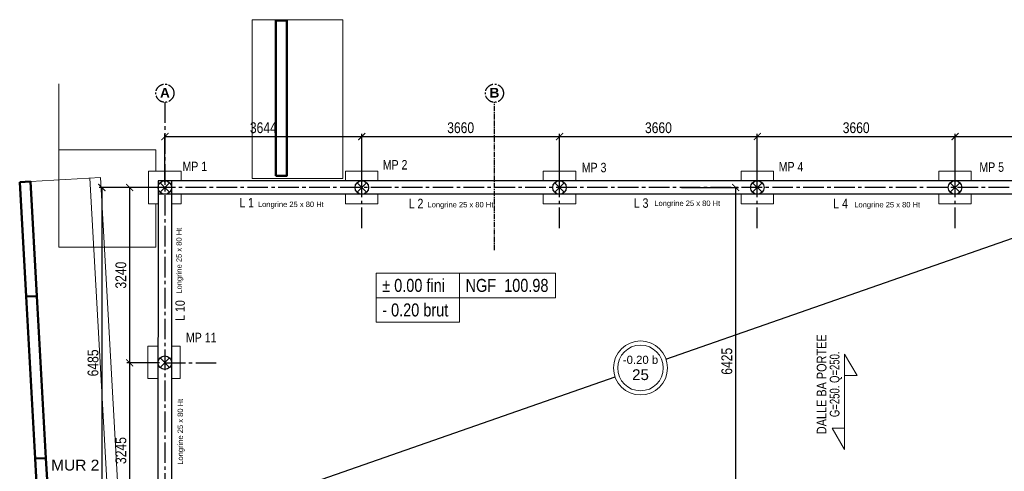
# Model space of a CAD drawing. Header units: millimetres. Extents: x -4807 to 7560, y 2608 to 7725.
# Tile 11 of 13: x 1310 to 3132, y 3954 to 4789. Entities that reach past the tile are written whole.
import ezdxf
from ezdxf.enums import TextEntityAlignment as Align

# ---------------------------------------------------------------- set-up
doc = ezdxf.new("R2010")
doc.units = ezdxf.units.MM
doc.linetypes.add('AXES2', pattern=[28.575, 19.05, -3.175, 3.175, -3.175])
for name, color, linetype in [('Axes', 7, 'AXES2'), ('Cotation 1-50', 7, 'Continuous'), ('TETES DE PIEUX', 7, 'Continuous'), ('Textes', 7, 'Continuous')]:
    doc.layers.add(name, color=color, linetype=linetype)
for name, color, linetype, lineweight in [('Fondations', 7, 'Continuous', 13), ('LONGRINES', 7, 'Continuous', 30), ('MASSIFS', 7, 'Continuous', 20), ('Murs', 7, 'Continuous', 50), ('Réservation', 7, 'Continuous', 15)]:
    doc.layers.add(name, color=color, linetype=linetype, lineweight=lineweight)
doc.styles.add('ARIAL', font='arial.ttf', dxfattribs={"width": 0.8})
doc.styles.add('Cotation', font='arial.ttf', dxfattribs={"width": 0.8})
doc.styles.get("Standard").update_dxf_attribs({"font": 'arial.ttf'})
doc.styles.add('STYLE_GENERE_1', font='swissc.ttf', dxfattribs={"width": 1.25})
doc.styles.add('STYLE_GENERE_6', font='arialbd.ttf')
doc.dimstyles.new('modifs', dxfattribs={"dimtxt": 20, "dimasz": 13, "dimexe": 5, "dimexo": 10, "dimgap": 6, "dimtad": 1, "dimtoh": 1, "dimdec": 0, "dimlfac": 10, "dimdsep": 46, "dimtxsty": 'Cotation', "dimblk": 'ARCHTICK', "dimcen": -20, "dimclrd": 256, "dimclre": 256, "dimclrt": 256, "dimadec": 0, "dimazin": 2, "dimtfac": 1, "dimtdec": 0, "dimtofl": 0, "dimtmove": 0, "dimatfit": 3, "dimldrblk": 'ARCHTICK', "dimfxl": 100, "dimfxlon": 1, "dimtolj": 1, "dimtzin": 0, "dimlwd": -1, "dimlwe": -1, "dimarcsym": 0})

# ---------------------------------------------------------------- blocks, each defined once
blk = doc.blocks.new('_ArchTick')
at = {"color": 0, "linetype": 'ByBlock', "const_width": 0.15}
blk.add_lwpolyline([(-0.5, -0.5), (0.5, 0.5)], dxfattribs=at)
blk = doc.blocks.new('*D19')
at = {"layer": 'Cotation 1-50', "transparency": 16777216}
for p, q in [((1578.6, 4489), (1578.6, 4578.2)), ((1943, 4489), (1943, 4578.2)), ((1578.6, 4573.2), (1943, 4573.2))]:
    blk.add_line(p, q, dxfattribs=at)
at = {"layer": 'Defpoints', "color": 0, "transparency": 16777216}
for p in [(1943, 4573.2), (1578.6, 4479), (1943, 4479)]:
    blk.add_point(p, dxfattribs=at)
at = {"layer": 'Cotation 1-50', "transparency": 16777216, "xscale": 13, "yscale": 13, "zscale": 13, "rotation": 180}
blk.add_blockref('_ArchTick', (1578.6, 4573.2), dxfattribs=at)
at = {"layer": 'Cotation 1-50', "transparency": 16777216, "xscale": 13, "yscale": 13, "zscale": 13}
blk.add_blockref('_ArchTick', (1943, 4573.2), dxfattribs=at)
at = {"layer": 'Cotation 1-50', "transparency": 16777216, "insert": (1760.8, 4589.4), "char_height": 20, "attachment_point": 5, "style": 'Cotation'}
blk.add_mtext('\\A1;3644', dxfattribs=at)
blk = doc.blocks.new('*D20')
at = {"layer": 'Cotation 1-50', "transparency": 16777216}
for p, q in [((1943, 4489), (1943, 4578.2)), ((2309, 4489), (2309, 4578.2)), ((1943, 4573.2), (2309, 4573.2))]:
    blk.add_line(p, q, dxfattribs=at)
at = {"layer": 'Defpoints', "color": 0, "transparency": 16777216}
for p in [(2309, 4573.2), (1943, 4479), (2309, 4479)]:
    blk.add_point(p, dxfattribs=at)
at = {"layer": 'Cotation 1-50', "transparency": 16777216, "xscale": 13, "yscale": 13, "zscale": 13, "rotation": 180}
blk.add_blockref('_ArchTick', (1943, 4573.2), dxfattribs=at)
at = {"layer": 'Cotation 1-50', "transparency": 16777216, "xscale": 13, "yscale": 13, "zscale": 13}
blk.add_blockref('_ArchTick', (2309, 4573.2), dxfattribs=at)
at = {"layer": 'Cotation 1-50', "transparency": 16777216, "insert": (2126, 4589.4), "char_height": 20, "attachment_point": 5, "style": 'Cotation'}
blk.add_mtext('\\A1;3660', dxfattribs=at)
blk = doc.blocks.new('*D21')
at = {"layer": 'Cotation 1-50', "transparency": 16777216}
for p, q in [((2309, 4489), (2309, 4578.2)), ((2675, 4489), (2675, 4578.2)), ((2309, 4573.2), (2675, 4573.2))]:
    blk.add_line(p, q, dxfattribs=at)
at = {"layer": 'Defpoints', "color": 0, "transparency": 16777216}
for p in [(2675, 4573.2), (2309, 4479), (2675, 4479)]:
    blk.add_point(p, dxfattribs=at)
at = {"layer": 'Cotation 1-50', "transparency": 16777216, "xscale": 13, "yscale": 13, "zscale": 13, "rotation": 180}
blk.add_blockref('_ArchTick', (2309, 4573.2), dxfattribs=at)
at = {"layer": 'Cotation 1-50', "transparency": 16777216, "xscale": 13, "yscale": 13, "zscale": 13}
blk.add_blockref('_ArchTick', (2675, 4573.2), dxfattribs=at)
at = {"layer": 'Cotation 1-50', "transparency": 16777216, "insert": (2492, 4589.4), "char_height": 20, "attachment_point": 5, "style": 'Cotation'}
blk.add_mtext('\\A1;3660', dxfattribs=at)
blk = doc.blocks.new('*D22')
at = {"layer": 'Cotation 1-50', "transparency": 16777216}
for p, q in [((2675, 4489), (2675, 4578.2)), ((3041, 4489), (3041, 4578.2)), ((2675, 4573.2), (3041, 4573.2))]:
    blk.add_line(p, q, dxfattribs=at)
at = {"layer": 'Defpoints', "color": 0, "transparency": 16777216}
for p in [(3041, 4573.2), (2675, 4479), (3041, 4479)]:
    blk.add_point(p, dxfattribs=at)
at = {"layer": 'Cotation 1-50', "transparency": 16777216, "xscale": 13, "yscale": 13, "zscale": 13, "rotation": 180}
blk.add_blockref('_ArchTick', (2675, 4573.2), dxfattribs=at)
at = {"layer": 'Cotation 1-50', "transparency": 16777216, "xscale": 13, "yscale": 13, "zscale": 13}
blk.add_blockref('_ArchTick', (3041, 4573.2), dxfattribs=at)
at = {"layer": 'Cotation 1-50', "transparency": 16777216, "insert": (2858, 4589.4), "char_height": 20, "attachment_point": 5, "style": 'Cotation'}
blk.add_mtext('\\A1;3660', dxfattribs=at)
blk = doc.blocks.new('*D23')
at = {"layer": 'Cotation 1-50', "transparency": 16777216}
for p, q in [((3041, 4489), (3041, 4578.2)), ((3392.5, 4489), (3392.5, 4578.2)), ((3041, 4573.2), (3392.5, 4573.2))]:
    blk.add_line(p, q, dxfattribs=at)
at = {"layer": 'Defpoints', "color": 0, "transparency": 16777216}
for p in [(3392.5, 4573.2), (3041, 4479), (3392.5, 4479)]:
    blk.add_point(p, dxfattribs=at)
at = {"layer": 'Cotation 1-50', "transparency": 16777216, "xscale": 13, "yscale": 13, "zscale": 13, "rotation": 180}
blk.add_blockref('_ArchTick', (3041, 4573.2), dxfattribs=at)
at = {"layer": 'Cotation 1-50', "transparency": 16777216, "xscale": 13, "yscale": 13, "zscale": 13}
blk.add_blockref('_ArchTick', (3392.5, 4573.2), dxfattribs=at)
at = {"layer": 'Cotation 1-50', "transparency": 16777216, "insert": (3216.7, 4589.4), "char_height": 20, "attachment_point": 5, "style": 'Cotation'}
blk.add_mtext('\\A1;3515', dxfattribs=at)
blk = doc.blocks.new('*D25')
at = {"layer": 'Cotation 1-50', "transparency": 16777216}
for p, q in [((1568.6, 4479), (1508.4, 4479)), ((1513.4, 4479), (1513.4, 4155)), ((1568.6, 4155), (1508.4, 4155))]:
    blk.add_line(p, q, dxfattribs=at)
at = {"layer": 'Defpoints', "color": 0, "transparency": 16777216}
for p in [(1578.6, 4479), (1513.4, 4155), (1578.6, 4155)]:
    blk.add_point(p, dxfattribs=at)
at = {"layer": 'Cotation 1-50', "transparency": 16777216, "xscale": 13, "yscale": 13, "zscale": 13}
for p, rotation in [((1513.4, 4479), 90), ((1513.4, 4155), 270)]:
    blk.add_blockref('_ArchTick', p, dxfattribs=dict(at, rotation=rotation))
at = {"layer": 'Cotation 1-50', "transparency": 16777216, "insert": (1497.2, 4317), "char_height": 20, "attachment_point": 5, "rotation": 90, "style": 'Cotation'}
blk.add_mtext('\\A1;3240', dxfattribs=at)
blk = doc.blocks.new('*D26')
at = {"layer": 'Cotation 1-50', "transparency": 16777216}
for p, q in [((1568.6, 4155), (1508.4, 4155)), ((1513.4, 4155), (1513.4, 3830.5)), ((1568.5, 3830.5), (1508.4, 3830.5))]:
    blk.add_line(p, q, dxfattribs=at)
at = {"layer": 'Defpoints', "color": 0, "transparency": 16777216}
for p in [(1578.6, 4155), (1513.4, 3830.5), (1578.5, 3830.5)]:
    blk.add_point(p, dxfattribs=at)
at = {"layer": 'Cotation 1-50', "transparency": 16777216, "xscale": 13, "yscale": 13, "zscale": 13}
for p, rotation in [((1513.4, 4155), 90), ((1513.4, 3830.5), 270)]:
    blk.add_blockref('_ArchTick', p, dxfattribs=dict(at, rotation=rotation))
at = {"layer": 'Cotation 1-50', "transparency": 16777216, "insert": (1497.2, 3992.8), "char_height": 20, "attachment_point": 5, "rotation": 90, "style": 'Cotation'}
blk.add_mtext('\\A1;3245', dxfattribs=at)
blk = doc.blocks.new('*D53')
at = {"layer": 'Cotation 1-50', "transparency": 16777216}
for p, q in [((2534.9, 4479), (2639.9, 4479)), ((2634.9, 4479), (2634.9, 3836.5)), ((2634.9, 3836.5), (2629.9, 3836.5))]:
    blk.add_line(p, q, dxfattribs=at)
at = {"layer": 'Defpoints', "color": 0, "transparency": 16777216}
for p in [(2519.4, 4479), (2634.9, 3836.5), (2634.9, 3836.5)]:
    blk.add_point(p, dxfattribs=at)
at = {"layer": 'Cotation 1-50', "transparency": 16777216, "xscale": 13, "yscale": 13, "zscale": 13}
for p, rotation in [((2634.9, 4479), 90), ((2634.9, 3836.5), 270)]:
    blk.add_blockref('_ArchTick', p, dxfattribs=dict(at, rotation=rotation))
at = {"layer": 'Cotation 1-50', "transparency": 16777216, "insert": (2618.7, 4157.8), "char_height": 20, "attachment_point": 5, "rotation": 90, "style": 'Cotation'}
blk.add_mtext('\\A1;6425', dxfattribs=at)
blk = doc.blocks.new('*D59')
at = {"layer": 'Cotation 1-50', "transparency": 16777216}
for p, q in [((1561.9, 4479), (1456.9, 4479)), ((1461.9, 4479), (1461.9, 3830.5)), ((1561.9, 3830.5), (1456.9, 3830.5))]:
    blk.add_line(p, q, dxfattribs=at)
at = {"layer": 'Defpoints', "color": 0, "transparency": 16777216}
for p in [(1578.6, 4479), (1461.9, 3830.5), (1578.5, 3830.5)]:
    blk.add_point(p, dxfattribs=at)
at = {"layer": 'Cotation 1-50', "transparency": 16777216, "xscale": 13, "yscale": 13, "zscale": 13}
for p, rotation in [((1461.9, 4479), 90), ((1461.9, 3830.5), 270)]:
    blk.add_blockref('_ArchTick', p, dxfattribs=dict(at, rotation=rotation))
at = {"layer": 'Cotation 1-50', "transparency": 16777216, "insert": (1445.7, 4154.8), "char_height": 20, "attachment_point": 5, "rotation": 90, "style": 'Cotation'}
blk.add_mtext('\\A1;6485', dxfattribs=at)

msp = doc.modelspace()

# ---------------------------------------------------------------- linework, layer by layer
at = {"layer": 'Axes', "ltscale": 2}
for p, q in [((1578.6, 4636.61), (1578.47, 3708.05)), ((1942.99, 4403.72), (1942.99, 4574.68)), ((2308.99, 4403.72), (2308.99, 4574.68)), ((2674.99, 4403.72), (2674.99, 4574.68)), ((3040.99, 4403.72), (3040.99, 4574.68)), ((4912.64, 4479.05), (1564.49, 4479.05)), ((1578.53, 4155.05), (1675.65, 4155.05))]:
    msp.add_line(p, q, dxfattribs=at)
at = {"layer": 'Axes', "ltscale": 0.5}
msp.add_line((2188.49, 4363.35), (2188.49, 4636.61), dxfattribs=at)
at = {"layer": 'Axes'}
for centre in [(1578.6, 4653.36), (2188.49, 4653.36)]:
    msp.add_circle(centre, 16.75, dxfattribs=at)
at = {"layer": 'Cotation 1-50'}
for p, q in [((2505.94, 4161.97), (3379.99, 4466.55)), ((1590.73, 3843.05), (2411.65, 4129.11))]:
    msp.add_line(p, q, dxfattribs=at)
at = {"layer": 'Fondations', "color": 254}
for p, q in [((1740.02, 4495.55), (1740.02, 4789.18)), ((1740.02, 4789.18), (1907.97, 4789.18)), ((1907.97, 4495.55), (1907.97, 4789.18)), ((1459.65, 4497.53), (1329.85, 4490.25)), ((1486.78, 3657.41), (1439.68, 4496.41)), ((1506.75, 3658.53), (1459.65, 4497.53)), ((1740.02, 4495.55), (1907.97, 4495.55))]:
    msp.add_line(p, q, dxfattribs=at)
at = {"layer": 'Fondations'}
for points in [[(1969.41, 4320.68), (2123.58, 4320.68), (2123.58, 4275.31), (1969.41, 4275.31)], [(2123.58, 4320.68), (2301.38, 4320.68), (2301.38, 4275.31), (2123.58, 4275.31)], [(1969.41, 4275.31), (2123.58, 4275.31), (2123.58, 4229.94), (1969.41, 4229.94)]]:
    msp.add_lwpolyline(points, close=True, dxfattribs=at)
msp.add_lwpolyline([(2836.67, 4131.67), (2859.51, 4131.67), (2836.67, 4171.23), (2836.67, 3994.75), (2813.83, 4034.31), (2836.67, 4034.31)], dxfattribs=at)
for radius in [49.92, 42.17]:
    msp.add_circle((2458.84, 4145.42), radius, dxfattribs=at)
at = {"layer": 'LONGRINES'}
for p, q in [((1566.05, 4491.55), (1565.73, 3818.05)), ((4802.49, 4491.55), (1566.05, 4491.55)), ((1591.09, 4491.55), (1590.72, 3818.05)), ((3379.99, 4466.55), (1566.04, 4466.55))]:
    msp.add_line(p, q, dxfattribs=at)
at = {"layer": 'MASSIFS'}
for p, q in [((1608.58, 4509.05), (1548.58, 4509.05)), ((1548.58, 4509.05), (1548.58, 4449.05)), ((1608.58, 4491.55), (1608.58, 4509.05)), ((1972.99, 4509.05), (1912.99, 4509.05)), ((1912.99, 4509.05), (1912.99, 4491.55)), ((1972.99, 4491.55), (1972.99, 4509.05)), ((2338.99, 4509.05), (2278.99, 4509.05)), ((2278.99, 4509.05), (2278.99, 4491.55)), ((2338.99, 4491.55), (2338.99, 4509.05)), ((2704.99, 4509.05), (2644.99, 4509.05)), ((2644.99, 4509.05), (2644.99, 4491.55)), ((2704.99, 4491.55), (2704.99, 4509.05)), ((3070.99, 4509.05), (3010.99, 4509.05)), ((3010.99, 4509.05), (3010.99, 4491.55)), ((3070.99, 4491.55), (3070.99, 4509.05)), ((1608.58, 4449.05), (1608.58, 4466.55)), ((1912.99, 4466.55), (1912.99, 4449.05)), ((1972.99, 4449.05), (1972.99, 4466.55)), ((2278.99, 4466.55), (2278.99, 4449.05)), ((2338.99, 4449.05), (2338.99, 4466.55)), ((2644.99, 4466.55), (2644.99, 4449.05)), ((2704.99, 4449.05), (2704.99, 4466.55)), ((3010.99, 4466.55), (3010.99, 4449.05)), ((3070.99, 4449.05), (3070.99, 4466.55)), ((1548.58, 4449.05), (1566.03, 4449.05)), ((1591.07, 4449.05), (1608.58, 4449.05)), ((1912.99, 4449.05), (1972.99, 4449.05)), ((2278.99, 4449.05), (2338.99, 4449.05)), ((2644.99, 4449.05), (2704.99, 4449.05)), ((3010.99, 4449.05), (3070.99, 4449.05)), ((1546.99, 4185.87), (1546.99, 4125.87)), ((1565.91, 4185.87), (1546.99, 4185.87)), ((1606.99, 4185.87), (1590.93, 4185.87)), ((1606.99, 4125.87), (1606.99, 4185.87)), ((1546.99, 4125.87), (1565.88, 4125.87)), ((1590.89, 4125.87), (1606.99, 4125.87))]:
    msp.add_line(p, q, dxfattribs=at)
at = {"layer": 'Murs'}
for p, q in [((1784.02, 4502.97), (1784.02, 4500.55)), ((1804.02, 4502.97), (1804.02, 4500.55))]:
    msp.add_line(p, q, dxfattribs=at)
at = {"layer": 'Murs', "color": 254}
for p, q in [((1329.85, 4490.25), (1309.89, 4489.13)), ((1321.78, 4277.34), (1309.89, 4489.13)), ((1341.74, 4278.46), (1329.85, 4490.25)), ((1321.78, 4277.34), (1341.74, 4278.46)), ((1321.78, 4277.34), (1338.59, 3977.81)), ((1358.56, 3978.93), (1341.74, 4278.46)), ((1338.59, 3977.81), (1358.56, 3978.93)), ((1356.98, 3650.13), (1338.59, 3977.81)), ((1376.95, 3651.25), (1358.56, 3978.93))]:
    msp.add_line(p, q, dxfattribs=at)
msp.add_lwpolyline([(1784.02, 4500.55), (1804.02, 4500.55), (1804.02, 4787.72), (1784.02, 4787.72)], close=True, dxfattribs=at)
at = {"layer": 'Réservation', "color": 254, "ltscale": 0.01}
for p, q in [((1382.14, 4368.52), (1382.14, 4670.8)), ((1562.14, 4548.52), (1382.14, 4548.52)), ((1562.14, 4509.05), (1562.14, 4548.52)), ((1562.14, 4368.52), (1382.14, 4368.52))]:
    msp.add_line(p, q, dxfattribs=at)
at = {"layer": 'Réservation', "ltscale": 0.01}
msp.add_line((1562.14, 4368.52), (1562.14, 4449.05), dxfattribs=at)
at = {"layer": 'TETES DE PIEUX'}
for p, q in [((1569.74, 4470.21), (1587.41, 4487.89)), ((1569.74, 4487.89), (1587.41, 4470.21)), ((1934.15, 4470.21), (1951.82, 4487.89)), ((1934.15, 4487.89), (1951.82, 4470.21)), ((2300.15, 4470.21), (2317.82, 4487.89)), ((2300.15, 4487.89), (2317.82, 4470.21)), ((2666.15, 4470.21), (2683.82, 4487.89)), ((2666.15, 4487.89), (2683.82, 4470.21)), ((3032.15, 4470.21), (3049.82, 4487.89)), ((3032.15, 4487.89), (3049.82, 4470.21)), ((1569.64, 4146.26), (1587.31, 4163.94)), ((1569.64, 4163.94), (1587.31, 4146.26))]:
    msp.add_line(p, q, dxfattribs=at)
for centre in [(1578.58, 4479.05), (1942.99, 4479.05), (2308.99, 4479.05), (2674.99, 4479.05), (3040.99, 4479.05), (1578.47, 4155.1)]:
    msp.add_circle(centre, 12.5, dxfattribs=at)

# ---------------------------------------------------------------- texts
at = {"layer": 'Axes', "style": 'STYLE_GENERE_6'}
for s, p in [('A', (1569.64, 4645.13)), ('B', (2179.53, 4645.13))]:
    msp.add_text(s, height=18, rotation=0.32499, dxfattribs=at).set_placement(p)
at = {"layer": 'Cotation 1-50', "char_height": 10, "width": 258.3004, "attachment_point": 1}
for insert in [(1750.76, 4452.92), (2064.6, 4452.34), (2484.35, 4454.87), (2854.43, 4452.31)]:
    msp.add_mtext('Longrine 25 x 80 Ht', dxfattribs=dict(at, insert=insert))
at = {"layer": 'Cotation 1-50', "char_height": 10, "width": 258.3004, "attachment_point": 1, "rotation": 90}
for insert in [(1599.72, 4282.73), (1602.11, 3966.51)]:
    msp.add_mtext('Longrine 25 x 80 Ht', dxfattribs=dict(at, insert=insert))
at = {"layer": 'Fondations', "style": 'ARIAL', "width": 0.8}
for s, height, p in [('MP 1', 17.5, (1611.19, 4509.27)), ('MP 2', 17.5, (1981.84, 4512.27)), ('MP 3', 17.5, (2350.13, 4507.21)), ('MP 4', 17.5, (2714.6, 4508.74)), ('MP 5', 17.5, (3085.95, 4507.97)), ('L 1', 17.5, (1716.35, 4442.37)), ('L 2', 17.5, (2029.8, 4440.69)), ('L 3', 17.5, (2446.33, 4441.53)), ('L 4', 17.5, (2815.55, 4440.69)), ('%%P 0.00 fini', 24, (1980.83, 4286.06)), ('NGF  100.98', 24, (2135, 4286.06)), ('- 0.20 brut', 24, (1980.83, 4240.69)), ('MP 11', 17.5, (1617.59, 4192.98))]:
    msp.add_text(s, height=height, dxfattribs=at).set_placement(p)
msp.add_text('L 10', height=17.5, rotation=90, dxfattribs=at).set_placement((1615.51, 4232.62))
at = {"layer": 'Fondations', "style": 'ARIAL'}
for s, width, p in [('DALLE BA PORTEE', 0.8, (2794, 4115.27)), ('G=250. Q=250.', 0.7, (2818.07, 4115.27))]:
    msp.add_text(s, height=18, rotation=90, dxfattribs=dict(at, width=width)).set_placement(p, align=Align.MIDDLE_CENTER)
at = {"layer": 'Fondations', "insert": (2458.84, 4145.42), "char_height": 20, "attachment_point": 5}
msp.add_mtext_dynamic_manual_height_columns('{\\H0.75x;-0.20 b\\H0.8x;\\P}25', width=140.9743, gutter_width=25000, heights=[61.81], dxfattribs=at)
at = {"layer": 'Textes', "insert": (1412.68, 3965.7), "char_height": 20, "attachment_point": 5, "style": 'STYLE_GENERE_1'}
msp.add_mtext('MUR 2', dxfattribs=at)

# ---------------------------------------------------------------- dimensions: what is measured, and where the dimension line sits
at = {"layer": 'Cotation 1-50'}
dim = msp.add_linear_dim(base=(1942.99, 4573.17), p1=(1578.57, 4479.04), p2=(1942.99, 4479.05), dimstyle='modifs', dxfattribs=at)
dim.commit()
dim.dimension.update_dxf_attribs({"geometry": '*D19', "text_midpoint": (1760.78, 4589.39)})
for base, p1, p2, picture, middle in [((2308.99, 4573.17), (1942.99, 4479.05), (2308.99, 4479.05), '*D20', (2125.99, 4589.39)), ((2674.99, 4573.17), (2308.99, 4479.05), (2674.99, 4479.05), '*D21', (2491.99, 4589.39)), ((3040.99, 4573.17), (2674.99, 4479.05), (3040.99, 4479.05), '*D22', (2857.99, 4589.39)), ((3392.49, 4573.17), (3040.99, 4479.05), (3392.49, 4479.05), '*D23', (3216.74, 4589.39))]:
    dim = msp.add_linear_dim(base=base, p1=p1, p2=p2, dimstyle='modifs', override={"dimtmove": 1}, dxfattribs=at)
    dim.commit()
    dim.dimension.update_dxf_attribs({"geometry": picture, "text_midpoint": middle})
for base, p1, p2, picture, middle in [((1461.91, 3830.55), (1578.57, 4479.05), (1578.49, 3830.55), '*D59', (1445.69, 4154.8)), ((1513.4, 4155.05), (1578.57, 4479.05), (1578.57, 4155.05), '*D25', (1497.19, 4317.05)), ((2634.87, 3836.55), (2519.37, 4479.05), (2634.87, 3836.55), '*D53', (2618.66, 4157.8))]:
    dim = msp.add_linear_dim(base=base, p1=p1, p2=p2, angle=90, dimstyle='modifs', dxfattribs=at)
    dim.commit()
    dim.dimension.update_dxf_attribs({"geometry": picture, "text_midpoint": middle})
dim = msp.add_linear_dim(base=(1513.4, 3830.55), p1=(1578.57, 4155.05), p2=(1578.49, 3830.55), angle=90, dimstyle='modifs', override={"dimtmove": 1}, dxfattribs=at)
dim.commit()
dim.dimension.update_dxf_attribs({"geometry": '*D26', "text_midpoint": (1497.19, 3992.8)})

doc.saveas('drawing.dxf')
